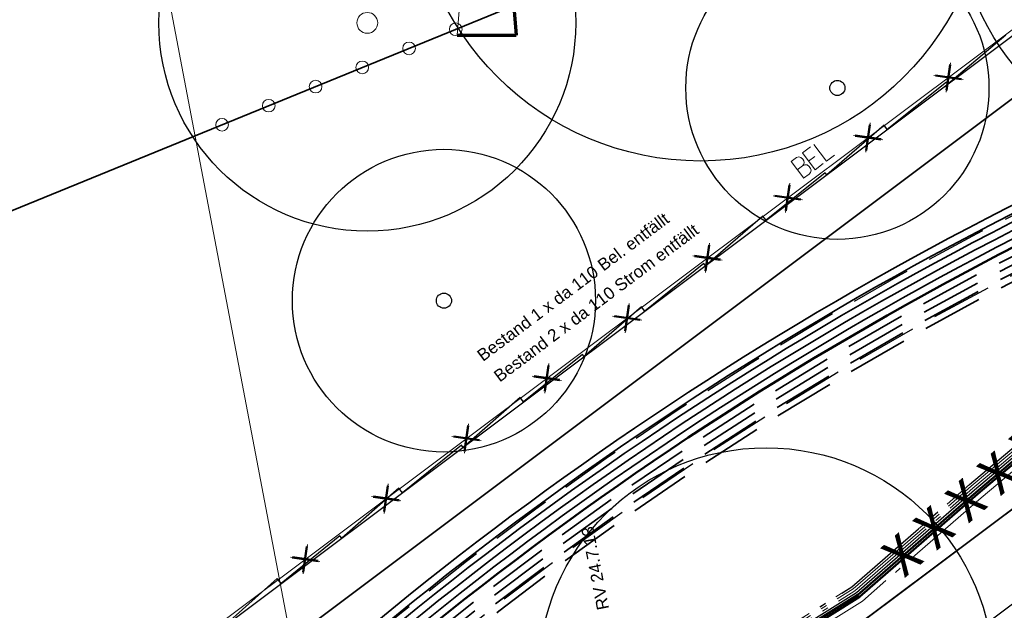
# Model space of a CAD drawing. Extents: x 3503739 to 3504470, y 5375172 to 5375561.
# Tile 24 of 121: x 3504017 to 3504036, y 5375399 to 5375410. Entities that reach past the tile are written whole.
import ezdxf

# ---------------------------------------------------------------- set-up
doc = ezdxf.new("R2010")
doc.units = 0
doc.header["$MEASUREMENT"] = 0
for name, pattern in [('102', [2.50001, 1.87501, -0.25, 0.125, -0.25]), ('2', [3.4, 1.2, -0.5, 1.2, -0.5]), ('202', [2.64, 1.75, -0.38, 0.13, -0.38]), ('32', [100.001, 0.001, -100])]:
    doc.linetypes.add(name, pattern=pattern)
for name, color, linetype in [('$_LISY_$_TMP', 7, 'Continuous'), ('2P_FAHRBAHN', 7, 'Continuous'), ('2WP_STR_LEER_WEI', 7, 'Continuous'), ('2WP_STROM_NS_WEI', 7, 'Continuous'), ('4WB_WV_WEITERBET', 7, 'Continuous'), ('_4WP_GRABEN', 7, 'Continuous'), ('_4WP_LICHT_STILL', 7, 'Continuous'), ('_4WP_STADT_FTT1', 7, 'Continuous'), ('_4WP_STADT_STROM', 7, 'Continuous'), ('_4WP_SWT-STROM', 7, 'Continuous'), ('_4WP_SWT-STRSTIL', 7, 'Continuous'), ('_NORDPFEIL', 7, 'Continuous'), ('BHM_BAUM_BESTA', 7, 'Continuous'), ('BHM_BAUM_NEU', 7, 'Continuous'), ('SP_BAUSTELLENUMF', 7, 'Continuous'), ('W-SCHE__CLIPPING', 7, 'Continuous')]:
    doc.layers.add(name, color=color, linetype=linetype)
doc.styles.add('145', font='ARIAL.TTF', dxfattribs={"height": 0.24})
doc.styles.add('343', font='TXT', dxfattribs={"width": 0.8, "height": 1})
doc.styles.add('509', font='ARIAL.TTF', dxfattribs={"height": 0.24})
doc.styles.add('572', font='ARIAL.TTF', dxfattribs={"height": 0.24})

# ---------------------------------------------------------------- blocks, each defined once
blk = doc.blocks.new('BAUM_BESTAND')
at = {"color": 250, "linetype": 'Continuous', "lineweight": 25}
blk.add_circle((0, 0), 3, dxfattribs=at)
at = {"color": 250, "linetype": 'Continuous', "lineweight": 13}
blk.add_circle((0, 0), 0.15, dxfattribs=at)
blk = doc.blocks.new('ALG_00001')
at = {"color": 7, "linetype": 'Continuous', "lineweight": 13}
for p, q in [((-1.441763, 2.650264), (0.006111, 20.470251)), ((-1.22238, 5.350264), (0.006111, 20.470251)), ((0.006111, 20.470251), (1.453988, 2.650264)), ((-1.441763, 2.650264), (-1.22238, 5.350264)), ((-0.713878, 2.650264), (-1.441763, 2.650264)), ((1.266122, -0.589741), (-0.713878, 2.650264)), ((1.453988, 2.650264), (1.266122, 2.650264)), ((1.266122, 2.650264), (1.266122, -0.589741)), ((-6.473886, 0.130275), (-4.313878, 0.130275)), ((-1.253883, -2.569725), (-1.253883, 0.670253)), ((-1.253883, 0.670253), (0.726116, -2.569725)), ((4.326117, 0.130275), (6.486125, 0.130275)), ((-2.513878, -2.569725), (-1.253883, -2.569725)), ((-2.33388, -8.329747), (-1.86589, -2.569725)), ((-2.070634, -5.089742), (-1.86589, -2.569725)), ((-1.86589, -2.569725), (-1.253883, -2.569725)), ((0.726116, -2.569725), (2.526116, -2.569725)), ((0.726116, -2.569725), (1.878115, -2.569725)), ((1.878115, -2.569725), (2.346119, -8.329747)), ((-2.33388, -8.329747), (-2.070634, -5.089742)), ((2.346119, -8.329747), (-2.33388, -8.329747))]:
    blk.add_line(p, q, dxfattribs=at)
at = {"color": 7, "linetype": 'Continuous', "lineweight": 70}
for p, q in [((0.006111, 20.470251), (1.234619, 5.350264)), ((1.234619, 5.350264), (1.453988, 2.650264)), ((1.878115, -2.569725), (2.082873, -5.089742)), ((2.082873, -5.089742), (2.346119, -8.329747)), ((-2.33388, -8.329747), (2.346119, -8.329747))]:
    blk.add_line(p, q, dxfattribs=at)
at = {"color": 7, "linetype": '32', "lineweight": 13}
for p, q in [((-1.2224, 5.350278), (1.234619, 5.350264)), ((1.988464, -4.852478), (-1.976248, -4.852492))]:
    blk.add_line(p, q, dxfattribs=at)
at = {"color": 7, "linetype": 'Continuous', "lineweight": 13}
for points in [[(-1.976248, -4.852492), (-2.287469, -4.717122), (-2.589487, -4.56234), (-2.88111, -4.388764), (-3.161171, -4.19709), (-3.428546, -3.988085), (-3.682166, -3.762587), (-3.921015, -3.521497), (-4.144135, -3.265783), (-4.350635, -2.996468), (-4.539686, -2.71463), (-4.710531, -2.421399), (-4.862486, -2.117948), (-4.994943, -1.805494), (-5.107372, -1.485287), (-5.19932, -1.158609), (-5.270422, -0.82677), (-5.320392, -0.491098), (-5.349029, -0.152937), (-5.356219, 0.186357), (-5.341933, 0.525428), (-5.30623, 0.862915), (-5.24925, 1.197469), (-5.171223, 1.527748), (-5.072461, 1.852431), (-4.95336, 2.170216), (-4.814396, 2.479832), (-4.656126, 2.780037), (-4.479186, 3.069631), (-4.284281, 3.347453), (-4.072194, 3.61239), (-3.843773, 3.863381), (-3.599934, 4.099422), (-3.341653, 4.319566), (-3.069964, 4.522933), (-2.785956, 4.708707), (-2.490766, 4.876145), (-2.185576, 5.024576), (-1.871608, 5.153406), (-1.550121, 5.262118), (-1.2224, 5.350278)], [(1.234619, 5.350264), (1.562338, 5.262104), (1.883825, 5.153391), (2.197792, 5.024562), (2.502981, 4.87613), (2.798171, 4.708692), (3.082178, 4.522918), (3.353866, 4.319551), (3.612146, 4.099406), (3.855984, 3.863365), (4.084404, 3.612374), (4.29649, 3.347437), (4.491394, 3.069615), (4.668334, 2.780021), (4.826602, 2.479816), (4.965565, 2.1702), (5.084665, 1.852415), (5.183426, 1.527733), (5.261452, 1.197453), (5.31843, 0.8629), (5.354133, 0.525413), (5.368417, 0.186343), (5.361226, -0.152951), (5.332587, -0.491111), (5.282616, -0.826782), (5.211514, -1.15862), (5.119564, -1.485297), (5.007134, -1.805503), (4.874676, -2.117956), (4.72272, -2.421406), (4.551873, -2.714636), (4.362822, -2.996472), (4.156321, -3.265786), (3.933199, -3.521499), (3.69435, -3.762587), (3.440729, -3.988083), (3.173353, -4.197087), (2.893292, -4.388759), (2.601668, -4.562333), (2.299649, -4.717113), (1.988464, -4.852478)]]:
    blk.add_lwpolyline(points, dxfattribs=at)
at = {"color": 7, "linetype": 'Continuous', "lineweight": 25}
blk.add_lwpolyline([(-2.513878, 2.650264), (-0.713878, 2.650264), (1.266122, -0.589741), (1.266122, 2.650264), (2.526116, 2.650264), (2.526116, -2.569725), (0.726116, -2.569725), (-1.253883, 0.670253), (-1.253883, -2.569725), (-2.513878, -2.569725), (-2.513878, 2.650264)], dxfattribs=at)
blk = doc.blocks.new('10011')
at = {"color": 190, "linetype": 'Continuous', "lineweight": 18}
for p, q in [((4.302568, 0.608018), (4.469535, 0.6081)), ((4.302568, 0.608018), (4.304235, 0.088154)), ((4.655568, 0.608018), (4.907582, 0.608142)), ((4.655568, 0.608018), (4.657235, 0.088154)), ((5.008568, 0.608018), (5.010235, 0.088154)), ((4.302693, 0.352595), (4.469661, 0.352677)), ((4.655694, 0.352595), (4.847467, 0.352689)), ((4.302824, 0.088154), (4.469791, 0.088236)), ((4.655824, 0.088154), (4.907837, 0.088278)), ((5.008823, 0.088154), (5.260838, 0.088278))]:
    blk.add_line(p, q, dxfattribs=at)
blk.add_lwpolyline([(4.469535, 0.6081), (4.530396, 0.585559), (4.557445, 0.540477), (4.569467, 0.480368), (4.566462, 0.43228), (4.546926, 0.393209), (4.513866, 0.367663), (4.469661, 0.352677), (4.531898, 0.330094), (4.573975, 0.298537), (4.585997, 0.238428), (4.581489, 0.182827), (4.567964, 0.136242), (4.52739, 0.103182), (4.469791, 0.088236)], dxfattribs=at)
blk = doc.blocks.new('1016')
at = {"color": 7, "linetype": 'Continuous', "lineweight": 13}
for p, q in [((0.703072, 0.277444), (1.257444, -0.276928)), ((1.257444, 0.277444), (0.703072, -0.276928))]:
    blk.add_line(p, q, dxfattribs=at)
at = {"color": 2, "linetype": 'Continuous', "lineweight": 25}
for p, q in [((1.212401, 0.25319), (0.727326, -0.231885)), ((0.727326, 0.232401), (1.212401, -0.252674)), ((0.748114, 0.25319), (1.23319, -0.231885)), ((1.23319, 0.232401), (0.748114, -0.252674))]:
    blk.add_line(p, q, dxfattribs=at)
blk = doc.blocks.new('9141')
at = {"color": 4, "linetype": 'Continuous', "lineweight": 18}
blk.add_circle((0, 0), 0.25, dxfattribs=at)

msp = doc.modelspace()

# ---------------------------------------------------------------- linework, layer by layer
at = {"layer": '2P_FAHRBAHN', "color": 7, "linetype": 'Continuous', "lineweight": 35}
for p, q in [((3503996.387, 5375378.854), (3504060.708, 5375427.102)), ((3504008.435, 5375379.765), (3504064.609, 5375421.902))]:
    msp.add_line(p, q, dxfattribs=at)
at = {"layer": '2WP_STR_LEER_WEI', "color": 250, "linetype": '102', "lineweight": 13}
for points in [[(3504003.525, 5375382.529), (3504012.386, 5375387.173), (3504012.414, 5375387.19), (3504013.201, 5375387.66), (3504013.887, 5375388.072), (3504014.928, 5375388.654), (3504017.477, 5375389.986), (3504020.322, 5375391.447), (3504022.907, 5375392.664), (3504030.781, 5375397.669), (3504033.215, 5375399.192), (3504035.548, 5375401.223), (3504040.149, 5375405.111)], [(3504003.545, 5375382.483), (3504012.41, 5375387.128), (3504012.438, 5375387.147), (3504013.227, 5375387.618), (3504013.913, 5375388.028), (3504014.952, 5375388.61), (3504017.5, 5375389.942), (3504020.344, 5375391.403), (3504022.931, 5375392.62), (3504030.807, 5375397.627), (3504033.245, 5375399.152), (3504035.58, 5375401.185), (3504040.181, 5375405.073)], [(3504003.545, 5375382.483), (3504012.41, 5375387.128), (3504012.438, 5375387.147), (3504013.227, 5375387.618), (3504013.913, 5375388.028), (3504014.952, 5375388.61), (3504017.5, 5375389.942), (3504020.344, 5375391.403), (3504022.931, 5375392.62), (3504030.807, 5375397.627), (3504033.245, 5375399.152), (3504035.58, 5375401.185), (3504040.181, 5375405.073)], [(3504040.281, 5375404.961), (3504035.678, 5375401.071), (3504033.335, 5375399.03), (3504030.887, 5375397.499), (3504023.003, 5375392.488), (3504020.41, 5375391.267), (3504017.569, 5375389.808), (3504015.024, 5375388.478), (3504013.987, 5375387.898), (3504013.303, 5375387.488), (3504012.518, 5375387.02), (3504012.486, 5375386.999), (3504003.609, 5375382.347)], [(3504040.313, 5375404.923), (3504035.71, 5375401.033), (3504033.365, 5375398.99), (3504030.913, 5375397.457), (3504023.027, 5375392.444), (3504020.432, 5375391.223), (3504017.592, 5375389.764), (3504015.048, 5375388.434), (3504014.013, 5375387.854), (3504013.329, 5375387.446), (3504012.546, 5375386.979), (3504012.514, 5375386.956), (3504003.629, 5375382.301)], [(3504040.313, 5375404.923), (3504035.71, 5375401.033), (3504033.365, 5375398.99), (3504030.913, 5375397.457), (3504023.027, 5375392.444), (3504020.432, 5375391.223), (3504017.592, 5375389.764), (3504015.048, 5375388.434), (3504014.013, 5375387.854), (3504013.329, 5375387.446), (3504012.546, 5375386.979), (3504012.514, 5375386.956), (3504003.629, 5375382.301)], [(3504013.936, 5375387.984), (3504014.977, 5375388.566), (3504017.524, 5375389.898), (3504020.366, 5375391.358), (3504022.955, 5375392.576), (3504030.833, 5375397.585), (3504033.275, 5375399.112), (3504035.613, 5375401.147), (3504040.214, 5375405.035)], [(3504013.936, 5375387.984), (3504014.977, 5375388.566), (3504017.524, 5375389.898), (3504020.366, 5375391.358), (3504022.955, 5375392.576), (3504030.833, 5375397.585), (3504033.275, 5375399.112), (3504035.613, 5375401.147), (3504040.214, 5375405.035)], [(3504040.378, 5375404.847), (3504035.775, 5375400.957), (3504033.425, 5375398.91), (3504030.967, 5375397.373), (3504023.075, 5375392.356), (3504020.476, 5375391.134), (3504017.64, 5375389.676), (3504015.095, 5375388.346), (3504014.058, 5375387.766), (3504013.936, 5375387.984)], [(3504040.378, 5375404.847), (3504035.775, 5375400.957), (3504033.425, 5375398.91), (3504030.967, 5375397.373), (3504023.075, 5375392.356), (3504020.476, 5375391.134), (3504017.64, 5375389.676), (3504015.095, 5375388.346), (3504014.058, 5375387.766), (3504013.936, 5375387.984)]]:
    msp.add_lwpolyline(points, dxfattribs=at)
at = {"layer": '2WP_STROM_NS_WEI', "color": 3, "linetype": 'Continuous', "lineweight": 50}
for points in [[(3504050.846, 5375413.562), (3504050.785, 5375413.498), (3504050.73, 5375413.439), (3504050.634, 5375413.358), (3504050.407, 5375413.165), (3504050.124, 5375412.991), (3504047.383, 5375410.771), (3504045.102, 5375409.031), (3504042.606, 5375407.041), (3504040.28, 5375404.96), (3504035.678, 5375401.071), (3504033.335, 5375399.031), (3504030.887, 5375397.5), (3504023.003, 5375392.488), (3504020.41, 5375391.268), (3504017.57, 5375389.809), (3504015.024, 5375388.478), (3504013.985, 5375387.897), (3504013.853, 5375387.829)], [(3504050.905, 5375413.479), (3504050.858, 5375413.429), (3504050.799, 5375413.366), (3504050.699, 5375413.282), (3504050.466, 5375413.084), (3504050.157, 5375412.953), (3504047.414, 5375410.732), (3504045.133, 5375408.992), (3504042.638, 5375407.003), (3504040.313, 5375404.922), (3504035.711, 5375401.033), (3504033.365, 5375398.991), (3504030.914, 5375397.458), (3504023.027, 5375392.444), (3504020.432, 5375391.223), (3504017.593, 5375389.765), (3504015.048, 5375388.434), (3504014.009, 5375387.853)]]:
    msp.add_lwpolyline(points, dxfattribs=at)
at = {"layer": '4WB_WV_WEITERBET', "color": 4, "linetype": 'Continuous', "lineweight": 35}
msp.add_line((3504048.512, 5375419.713), (3504015.37, 5375406.148, 320.026), dxfattribs=at)
at = {"layer": '_4WP_GRABEN', "color": 21, "linetype": '2', "lineweight": 25}
for points in [[(3504045.163, 5375410.278, 0.101236), (3504021.622, 5375396.376), (3504019.891, 5375394.906), (3504017.919, 5375397.338)], [(3504011.913, 5375388.796, 0.078447), (3504022.326, 5375395.597, -0.100192), (3504045.243, 5375409.194)]]:
    msp.add_lwpolyline(points, format="xyb", dxfattribs=at)
at = {"layer": '_4WP_LICHT_STILL', "color": 255, "linetype": 'Continuous', "lineweight": 13}
msp.add_lwpolyline([(3504078.1, 5375438.893, 0.054139), (3504061.358, 5375428.965), (3504023.203, 5375400.344), (3503995.727, 5375379.733, -0.045833), (3503980.827, 5375370.558), (3503978.063, 5375369.189, -0.047348), (3503943.411, 5375356.297, 0.090587), (3503926.814, 5375348.435, -0.025816), (3503922.569, 5375345.706)], format="xyb", dxfattribs=at)
at = {"layer": '_4WP_STADT_STROM', "color": 3, "linetype": '2', "lineweight": 35}
for points in [[(3504053.28, 5375401.261), (3504048.083, 5375408.885), (3504045.019, 5375409.466, 0.099728), (3504022.106, 5375395.844, -0.078462), (3504011.778, 5375389.097, 0.059186), (3504005.425, 5375385.287, 0.005996), (3504004.835, 5375384.819), (3503999.876, 5375380.79, -0.025186), (3503995.468, 5375377.562, 0.065942), (3503992.307, 5375374.827, -0.095997), (3503989.249, 5375372.485), (3503980.781, 5375368.267), (3503975.045, 5375365.563), (3503961.592, 5375359.84), (3503956.384, 5375357.547), (3503948.744, 5375354.711), (3503944.884, 5375352.608, 0.354166), (3503944.26, 5375351.096), (3503946.53, 5375343.472, -0.235535), (3503946.377, 5375342.592, -0.167691), (3503944.246, 5375341.126), (3503942.974, 5375340.774)], [(3503950.34, 5375338.111, -0.16104), (3503946.75, 5375343.261), (3503944.404, 5375351.139, -0.354166), (3503944.956, 5375352.477), (3503948.807, 5375354.574), (3503956.441, 5375357.408), (3503961.652, 5375359.702), (3503975.106, 5375365.427), (3503980.846, 5375368.132), (3503989.316, 5375372.351, 0.095997), (3503992.419, 5375374.727, -0.065942), (3503995.55, 5375377.437, 0.025186), (3503999.971, 5375380.673), (3504004.929, 5375384.703, -0.005996), (3504005.516, 5375385.169, -0.059186), (3504011.839, 5375388.96, 0.078462), (3504022.207, 5375395.732, -0.099577), (3504045.031, 5375409.311), (3504047.994, 5375408.75), (3504053.119, 5375401.23)], [(3504052.958, 5375401.2), (3504047.905, 5375408.614), (3504045.042, 5375409.156, 0.099425), (3504022.308, 5375395.621, -0.078462), (3504011.9, 5375388.824, 0.059186), (3504005.608, 5375385.05, 0.005996), (3504005.024, 5375384.587), (3504000.065, 5375380.557, -0.025186), (3503995.633, 5375377.312, 0.065942), (3503992.531, 5375374.628, -0.095997), (3503989.382, 5375372.216), (3503980.912, 5375367.997), (3503975.167, 5375365.29), (3503961.711, 5375359.565), (3503956.497, 5375357.269), (3503948.869, 5375354.437), (3503945.028, 5375352.345, 0.354166), (3503944.547, 5375351.181), (3503946.893, 5375343.304, 0.16104), (3503950.43, 5375338.231)], [(3503950.52, 5375338.351, -0.16104), (3503947.037, 5375343.347), (3503944.691, 5375351.225, -0.354041), (3503945.099, 5375352.213), (3503948.931, 5375354.3), (3503956.553, 5375357.13), (3503961.771, 5375359.427), (3503975.229, 5375365.153), (3503980.977, 5375367.862), (3503989.449, 5375372.082, 0.095997), (3503992.643, 5375374.528, -0.065941), (3503995.715, 5375377.186, 0.025186), (3504000.16, 5375380.44), (3504005.118, 5375384.47, -0.005996), (3504005.7, 5375384.931, -0.059186), (3504011.962, 5375388.687, 0.078462), (3504022.408, 5375395.51, -0.099273), (3504045.054, 5375409.001), (3504047.816, 5375408.478), (3504052.798, 5375401.169)]]:
    msp.add_lwpolyline(points, format="xyb", dxfattribs=at)
at = {"layer": '_4WP_SWT-STROM', "color": 3, "linetype": 'Continuous', "lineweight": 35}
for points in [[(3503925.124, 5375345.686, 0.052535), (3503929.005, 5375347.314, 0.033847), (3503932.56, 5375349.591, -0.085726), (3503940.356, 5375353.516, -0.022981), (3503942.694, 5375354.112), (3503948.459, 5375355.565), (3503956.046, 5375358.381), (3503961.234, 5375360.666), (3503974.676, 5375366.385), (3503980.388, 5375369.076), (3503988.847, 5375373.29, 0.095997), (3503991.633, 5375375.424, -0.065942), (3503994.973, 5375378.314, 0.025186), (3503999.309, 5375381.488), (3504004.267, 5375385.518, -0.005996), (3504004.874, 5375385.999, -0.059186), (3504011.409, 5375389.918, 0.078462), (3504021.503, 5375396.511, -0.100623), (3504044.95, 5375410.395), (3504048.617, 5375409.7), (3504054.244, 5375401.444)], [(3504054.083, 5375401.414), (3504048.528, 5375409.565), (3504044.961, 5375410.24, 0.100475), (3504021.603, 5375396.4, -0.078462), (3504011.47, 5375389.781, 0.059186), (3504004.966, 5375385.88, 0.005996), (3504004.362, 5375385.401), (3503999.403, 5375381.372, -0.025186), (3503995.056, 5375378.189, 0.065942), (3503991.746, 5375375.325, -0.095997), (3503988.914, 5375373.156), (3503980.454, 5375368.942), (3503974.738, 5375366.248), (3503961.294, 5375360.528), (3503956.102, 5375358.242), (3503948.504, 5375355.421), (3503941.622, 5375353.687, 0.012091), (3503940.407, 5375353.349, 0.085726), (3503932.664, 5375349.451, -0.039693), (3503929.068, 5375347.206, -0.046683), (3503925.145, 5375345.614)], [(3504053.762, 5375401.353), (3504048.35, 5375409.293), (3504044.984, 5375409.93, 0.100178), (3504021.805, 5375396.177, -0.078462), (3504011.593, 5375389.508, 0.059186), (3504005.149, 5375385.643, 0.005996), (3504004.551, 5375385.169), (3503999.592, 5375381.139, -0.025186), (3503995.221, 5375377.938, 0.065942), (3503991.97, 5375375.126, -0.095997), (3503989.048, 5375372.888), (3503980.585, 5375368.672), (3503974.861, 5375365.974), (3503961.413, 5375360.253), (3503956.215, 5375357.964), (3503948.593, 5375355.135), (3503941.69, 5375353.394, 0.01204), (3503940.494, 5375353.062, 0.085726), (3503932.843, 5375349.21, -0.04835), (3503929.181, 5375347.011, -0.038026), (3503925.188, 5375345.471)], [(3503948.548, 5375355.278), (3503956.159, 5375358.103), (3503961.354, 5375360.39), (3503974.799, 5375366.111), (3503980.519, 5375368.807), (3503988.981, 5375373.022, 0.095997), (3503991.858, 5375375.225, -0.065942), (3503995.138, 5375378.064, 0.025186), (3503999.498, 5375381.255), (3504004.456, 5375385.285, -0.005996), (3504005.058, 5375385.762, -0.059186), (3504011.532, 5375389.645, 0.078462), (3504021.704, 5375396.289, -0.100327), (3504044.973, 5375410.085), (3504048.439, 5375409.429), (3504053.922, 5375401.383)], [(3503925.21, 5375345.399, 0.033761), (3503929.237, 5375346.913, 0.052622), (3503932.932, 5375349.089, -0.085726), (3503940.538, 5375352.918, -0.012035), (3503941.727, 5375353.249), (3503948.637, 5375354.991), (3503956.271, 5375357.825), (3503961.473, 5375360.115), (3503974.922, 5375365.837), (3503980.65, 5375368.537), (3503989.115, 5375372.753, 0.095997), (3503992.082, 5375375.026, -0.065942), (3503995.303, 5375377.813, 0.025186), (3503999.687, 5375381.023), (3504004.645, 5375385.052, -0.005996), (3504005.241, 5375385.525, -0.059186), (3504011.655, 5375389.371, 0.078462), (3504021.905, 5375396.066, -0.100028), (3504044.996, 5375409.776), (3504048.261, 5375409.157), (3504053.601, 5375401.322)]]:
    msp.add_lwpolyline(points, format="xyb", dxfattribs=at)
at = {"layer": '_4WP_SWT-STROM', "color": 1, "linetype": 'Continuous', "lineweight": 50}
msp.add_lwpolyline([(3504005.333, 5375385.406, -0.059186), (3504011.716, 5375389.234, 0.078462), (3504022.006, 5375395.955, -0.099878), (3504045.007, 5375409.621), (3504048.172, 5375409.021), (3504053.44, 5375401.291)], format="xyb", dxfattribs=at)
at = {"layer": '_4WP_SWT-STRSTIL', "color": 1, "linetype": 'Continuous', "lineweight": 25}
msp.add_lwpolyline([(3504051.264, 5375414.15), (3504050.661, 5375413.512), (3504050.093, 5375413.03), (3504047.352, 5375410.81), (3504045.071, 5375409.07), (3504042.574, 5375407.079), (3504040.247, 5375404.998), (3504035.645, 5375401.109), (3504033.305, 5375399.071), (3504030.86, 5375397.542), (3504022.979, 5375392.532), (3504020.388, 5375391.313), (3504017.546, 5375389.853), (3504015, 5375388.522), (3504013.963, 5375387.941), (3504013.278, 5375387.532), (3504012.492, 5375387.063), (3504012.462, 5375387.042), (3504003.587, 5375382.392)], dxfattribs=at)
msp.add_lwpolyline([(3504051.264, 5375414.15), (3504050.661, 5375413.512), (3504050.093, 5375413.03), (3504047.352, 5375410.81), (3504045.071, 5375409.07), (3504042.574, 5375407.079), (3504040.247, 5375404.998), (3504035.645, 5375401.109), (3504033.305, 5375399.071), (3504030.86, 5375397.542), (3504022.979, 5375392.532), (3504020.388, 5375391.313), (3504017.546, 5375389.853), (3504015, 5375388.522), (3504013.963, 5375387.941), (3504013.278, 5375387.532), (3504012.492, 5375387.063), (3504012.462, 5375387.042), (3504003.587, 5375382.392)], dxfattribs=at)
at = {"layer": '_4WP_SWT-STRSTIL', "color": 250, "linetype": '202', "lineweight": 25}
for points in [[(3504003.525, 5375382.529), (3504012.386, 5375387.173), (3504012.414, 5375387.19), (3504013.201, 5375387.66), (3504013.887, 5375388.072), (3504014.928, 5375388.654), (3504017.477, 5375389.986), (3504020.322, 5375391.447), (3504022.907, 5375392.664), (3504030.781, 5375397.669), (3504033.215, 5375399.192), (3504035.548, 5375401.223), (3504040.149, 5375405.111)], [(3504040.281, 5375404.961), (3504035.678, 5375401.071), (3504033.335, 5375399.03), (3504030.887, 5375397.499), (3504023.003, 5375392.488), (3504020.41, 5375391.267), (3504017.569, 5375389.808), (3504015.024, 5375388.478), (3504013.987, 5375387.898), (3504013.303, 5375387.488), (3504012.518, 5375387.02), (3504012.486, 5375386.999), (3504003.609, 5375382.347)]]:
    msp.add_lwpolyline(points, dxfattribs=at)
at = {"layer": 'BHM_BAUM_NEU', "color": 91, "linetype": 'Continuous', "lineweight": 25}
for centre, radius in [((3504040.305, 5375412.673), 5), ((3504032.929, 5375409.079), 3), ((3504032.929, 5375409.079), 0.15), ((3504025.14, 5375404.864), 3), ((3504025.14, 5375404.864), 0.15), ((3504031.518, 5375397.449), 4.5), ((3504031.518, 5375397.449), 4.5)]:
    msp.add_circle(centre, radius, dxfattribs=at)
at = {"layer": 'SP_BAUSTELLENUMF', "color": 12, "linetype": 'Continuous', "lineweight": 35}
msp.add_line((3503996.387, 5375378.854), (3504060.708, 5375427.102), dxfattribs=at)
at = {"layer": 'SP_BAUSTELLENUMF', "color": 12, "linetype": 'Continuous', "lineweight": 25}
for points in [[(3504015.357, 5375383.083), (3504065.509, 5375420.702, -0.055459), (3504079.844, 5375429.155), (3504082.625, 5375430.403, -0.037803), (3504103.256, 5375437.846, 0.040485), (3504126.744, 5375446.463), (3504161.298, 5375462.416, -0.029544), (3504167.921, 5375465.012), (3504179.441, 5375468.758)], [(3504055.517, 5375424.458), (3503995.787, 5375379.653, -0.042799), (3503981.907, 5375370.989, -0.052775), (3503943.443, 5375356.202, 0.090621), (3503926.871, 5375348.354, -0.025735), (3503922.632, 5375345.627)]]:
    msp.add_lwpolyline(points, format="xyb", dxfattribs=at)
at = {"layer": 'SP_BAUSTELLENUMF', "color": 12, "linetype": 'Continuous', "lineweight": 35}
msp.add_lwpolyline([(3504008.435, 5375379.765), (3504064.609, 5375421.902, -0.055465), (3504079.232, 5375430.524), (3504082.011, 5375431.772)], format="xyb", dxfattribs=at)
at = {"layer": 'SP_BAUSTELLENUMF', "color": 12, "linetype": 'Continuous', "lineweight": 25}
msp.add_lwpolyline([(3504036.266, 5375410.126), (3504035.118, 5375409.156), (3504035.089, 5375409.194), (3504033.918, 5375408.256), (3504033.856, 5375408.339), (3504032.718, 5375407.356), (3504032.687, 5375407.398), (3504031.518, 5375406.456), (3504031.454, 5375406.541), (3504030.318, 5375405.556), (3504030.286, 5375405.599), (3504029.118, 5375404.656), (3504029.053, 5375404.743), (3504027.918, 5375403.756), (3504027.885, 5375403.799), (3504026.718, 5375402.856), (3504026.652, 5375402.944), (3504025.518, 5375401.956), (3504025.485, 5375402.001), (3504024.318, 5375401.055), (3504024.248, 5375401.15), (3504023.118, 5375400.155), (3504023.081, 5375400.205), (3504021.918, 5375399.255), (3504021.841, 5375399.359), (3504020.719, 5375398.355)], dxfattribs=at)
at = {"layer": 'W-SCHE__CLIPPING', "color": 7, "linetype": 'Continuous', "lineweight": 13}
msp.add_line((3504033.192, 5375339.877), (3504017.896, 5375420.336), dxfattribs=at)

# ---------------------------------------------------------------- block references
at = {"layer": '$_LISY_$_TMP', "color": 7}
for name, p, xscale, yscale, rotation in [('9141', (3504025.375, 5375410.243), 0.5, 0.5, 202.2585479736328), ('9141', (3504024.45, 5375409.864), 0.5, 0.5, 202.2585479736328), ('9141', (3504023.524, 5375409.486), 0.5, 0.5, 202.2585479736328), ('1016', (3504035.715, 5375409.729), 0.75, 0.75, 216.8740310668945), ('9141', (3504022.599, 5375409.107), 0.5, 0.5, 202.2585479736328), ('9141', (3504021.673, 5375408.728), 0.5, 0.5, 202.2585479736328), ('9141', (3504020.748, 5375408.349), 0.5, 0.5, 202.2585479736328), ('1016', (3504034.125, 5375408.536), 0.75, 0.75, 216.8740310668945), ('10011', (3504029.55, 5375405.167), 0.800000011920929, 0.800000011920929, 36.874027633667), ('1016', (3504032.535, 5375407.344), 0.75, 0.75, 216.8740310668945), ('1016', (3504030.945, 5375406.151), 0.75, 0.75, 216.8740310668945), ('1016', (3504029.355, 5375404.959), 0.75, 0.75, 216.8740310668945), ('1016', (3504027.766, 5375403.766), 0.75, 0.75, 216.8740310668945), ('1016', (3504026.176, 5375402.574), 0.75, 0.75, 216.8740310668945), ('1016', (3504024.586, 5375401.381), 0.75, 0.75, 216.8740310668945), ('1016', (3504022.983, 5375400.179), 0.75, 0.75, 216.8740310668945)]:
    msp.add_blockref(name, p, dxfattribs=dict(at, xscale=xscale, yscale=yscale, rotation=rotation))
at = {"layer": '_NORDPFEIL', "color": 7, "xscale": 0.25, "yscale": 0.25}
msp.add_blockref('ALG_00001', (3504025.983, 5375412.205), dxfattribs=at)
at = {"layer": 'BHM_BAUM_BESTA', "color": 7}
for p, xscale, yscale in [((3504030.223, 5375413.32), 1.896368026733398, 1.896368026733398), ((3504023.623, 5375410.369), 1.375532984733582, 1.375532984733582)]:
    msp.add_blockref('BAUM_BESTAND', p, dxfattribs=dict(at, xscale=xscale, yscale=yscale))

# ---------------------------------------------------------------- texts
at = {"layer": '_4WP_LICHT_STILL', "color": 7, "linetype": 'Continuous', "style": '509'}
msp.add_text('Bestand 1 x da 110 Bel. entfällt', height=0.24, rotation=36.874, dxfattribs=at).set_placement((3504025.913, 5375403.648))
at = {"layer": '_4WP_STADT_FTT1', "color": 1, "linetype": 'Continuous', "style": '145'}
msp.add_text('RV 24.7.13', height=0.24, rotation=100.9801, dxfattribs=at).set_placement((3504028.411, 5375398.76))
at = {"layer": '_4WP_SWT-STRSTIL', "color": 251, "linetype": 'Continuous', "style": '572'}
msp.add_text('Bestand 2 x da 110 Strom entfällt', height=0.24, rotation=36.874, dxfattribs=at).set_placement((3504026.244, 5375403.238))
at = {"layer": '_4WP_SWT-STRSTIL', "color": 2, "linetype": 'Continuous', "style": '343', "width": 0.8}
msp.add_text('x x x x x x x x x x x', height=1, rotation=40.5148, dxfattribs=at).set_placement((3504034.256, 5375399.359))

doc.saveas('drawing.dxf')
